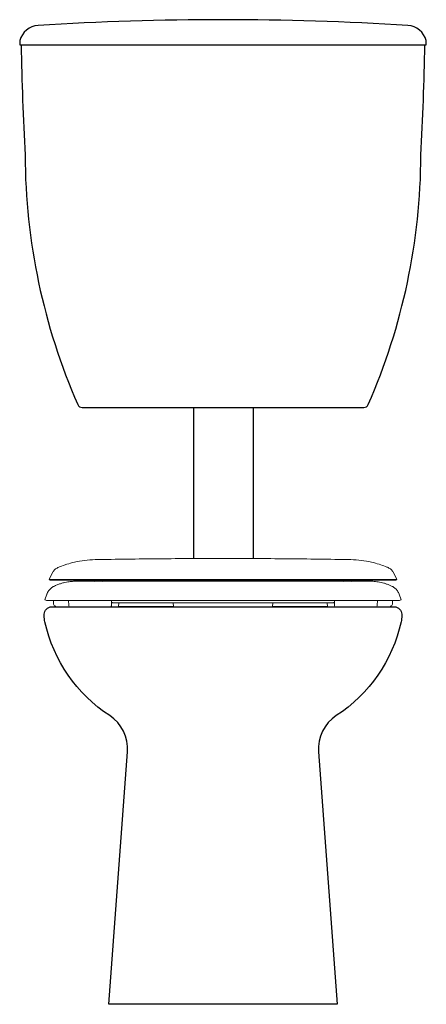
# Model space of a CAD drawing. Header units: millimetres. Extents: x 42.356 to 42.765, y 148.201 to 149.192.
import ezdxf

# ---------------------------------------------------------------- set-up
doc = ezdxf.new("R2010")
doc.units = ezdxf.units.MM
doc.layers.add('BLOCKS', color=3, linetype='Continuous')
doc.layers.add('SANINDUSA', color=3, linetype='Continuous')

msp = doc.modelspace()

# ---------------------------------------------------------------- linework, layer by layer
at = {"layer": 'BLOCKS'}
for p, q in [((42.53101, 148.80141), (42.53101, 148.64938)), ((42.59101, 148.80141), (42.59101, 148.64938))]:
    msp.add_line(p, q, dxfattribs=at)
for points in [[(42.37445, 149.18598, 0.330113), (42.35622, 149.17065, 0.107213), (42.35614, 149.16641), (42.76528, 149.16641, 0.107213), (42.76519, 149.17065, 0.330113), (42.74696, 149.18598, 0.030734)], [(42.74071, 148.59328), (42.74071, 148.59207, -0.054711), (42.73999, 148.58556, -0.19556), (42.67483, 148.49129, 0.27278), (42.65685, 148.45487), (42.67571, 148.20078), (42.44571, 148.20078), (42.46457, 148.45487, 0.27278), (42.44659, 148.49129, -0.19556), (42.38142, 148.58556, -0.054711), (42.38071, 148.59207), (42.38071, 148.59328, -0.414214), (42.38821, 148.60078), (42.73321, 148.60078, -0.414214)]]:
    msp.add_lwpolyline(points, format="xyb", close=True, dxfattribs=at)
msp.add_lwpolyline([(42.35744, 149.16641, 0.009935), (42.36142, 149.0553, 0.102661), (42.41439, 148.80441, 0.297906), (42.41897, 148.80141), (42.70245, 148.80141, 0.297906), (42.70703, 148.80441, 0.102661), (42.75999, 149.0553, 0.009935), (42.76398, 149.16641)], format="xyb", dxfattribs=at)
at = {"layer": 'SANINDUSA', "linetype": 'Continuous', "lineweight": 15}
for p, q in [((42.40337, 148.64362), (42.39432, 148.64028)), ((42.56071, 148.62653), (42.41214, 148.62653)), ((42.56071, 148.62653), (42.70927, 148.62653)), ((42.38343, 148.6137), (42.38132, 148.60789)), ((42.7401, 148.60789), (42.73798, 148.6137)), ((42.38986, 148.60724), (42.38992, 148.60403)), ((42.40525, 148.60724), (42.40533, 148.60243)), ((42.44842, 148.60243), (42.44851, 148.60724)), ((42.45587, 148.60493), (42.45555, 148.60123)), ((42.45555, 148.60123), (42.50699, 148.60123)), ((42.50699, 148.60123), (42.51087, 148.60123)), ((42.51087, 148.60123), (42.51054, 148.60493)), ((42.61087, 148.60493), (42.61055, 148.60123)), ((42.61055, 148.60123), (42.66199, 148.60123)), ((42.66199, 148.60123), (42.66587, 148.60123)), ((42.66587, 148.60123), (42.66554, 148.60493)), ((42.67291, 148.60724), (42.67299, 148.60243)), ((42.71608, 148.60243), (42.71617, 148.60724)), ((42.7315, 148.60403), (42.73156, 148.60724))]:
    msp.add_line(p, q, dxfattribs=at)
at = {"layer": 'SANINDUSA', "linetype": 'Continuous', "lineweight": 15, "flags": 128}
for points in [[(42.38933, 148.63562), (42.3878, 148.63262), (42.38567, 148.62845)], [(42.73574, 148.62845), (42.73361, 148.63262), (42.73209, 148.63562)], [(42.43068, 148.62753), (42.43134, 148.62693), (42.43208, 148.62641)], [(42.4394, 148.62645), (42.44007, 148.62693), (42.44073, 148.62752)], [(42.68068, 148.62753), (42.68134, 148.62693), (42.68208, 148.62641)], [(42.6894, 148.62645), (42.69007, 148.62693), (42.69073, 148.62752)]]:
    msp.add_lwpolyline(points, dxfattribs=at)
at = {"layer": 'SANINDUSA', "linetype": 'Continuous', "lineweight": 15}
for centre, start, end in [((42.38307, 148.60974), 227.17998, 269.99481), ((42.73835, 148.60974), 270.00519, 313.42806)]:
    msp.add_arc(centre, 0.0025, start, end, dxfattribs=at)
for points, knots in [([(42.56071, 148.64947), (42.53922, 148.64942), (42.49629, 148.64932), (42.45335, 148.64863), (42.4319, 148.64829)], [0, 0, 0, 0, 0.500336, 1, 1, 1, 1]), ([(42.56071, 148.64947), (42.58219, 148.64942), (42.62513, 148.64932), (42.66806, 148.64863), (42.68951, 148.64829)], [0, 0, 0, 0, 0.500339, 1, 1, 1, 1]), ([(42.39432, 148.64028), (42.39328, 148.63973), (42.3912, 148.63861), (42.38994, 148.63662), (42.38932, 148.63562)], [0, 0, 0, 0, 0.5, 1, 1, 1, 1]), ([(42.40337, 148.64362), (42.40597, 148.64437), (42.4119, 148.64609), (42.42145, 148.64777), (42.42841, 148.64811), (42.4319, 148.64829)], [0, 0, 0, 0, 0.279935, 0.63864, 1, 1, 1, 1]), ([(42.71805, 148.64362), (42.71545, 148.64437), (42.70951, 148.64609), (42.69996, 148.64777), (42.693, 148.64811), (42.68951, 148.64829)], [0, 0, 0, 0, 0.279935, 0.63864, 1, 1, 1, 1]), ([(42.71805, 148.64362), (42.72016, 148.64292), (42.72321, 148.6419), (42.72618, 148.64066), (42.72709, 148.64028)], [0, 0, 0, 0, 0.692819, 1, 1, 1, 1]), ([(42.72709, 148.64028), (42.72814, 148.63973), (42.73022, 148.63861), (42.73147, 148.63662), (42.7321, 148.63562)], [0, 0, 0, 0, 0.5, 1, 1, 1, 1]), ([(42.39042, 148.62142), (42.39022, 148.62133), (42.38947, 148.621), (42.3883, 148.62021), (42.38689, 148.61905), (42.38563, 148.61768), (42.38454, 148.61609), (42.3838, 148.61474), (42.38353, 148.6139), (42.38346, 148.61367)], [0, 0, 0, 0, 0.060348, 0.228738, 0.395438, 0.570895, 0.751064, 0.934116, 1, 1, 1, 1]), ([(42.38567, 148.62845), (42.38574, 148.62838), (42.38587, 148.62824), (42.38602, 148.62812), (42.3861, 148.62806)], [0, 0, 0, 0, 0.49999, 1, 1, 1, 1]), ([(42.39406, 148.62845), (42.39282, 148.62845), (42.39034, 148.62845), (42.38781, 148.62845), (42.38638, 148.62845), (42.3859, 148.62845), (42.38576, 148.62845), (42.38571, 148.62845), (42.38568, 148.62845), (42.38568, 148.62845), (42.38567, 148.62845)], [0, 0, 0, 0, 0.243007, 0.485928, 0.728845, 0.880628, 0.910449, 0.940272, 0.970098, 1, 1, 1, 1]), ([(42.3861, 148.62806), (42.38618, 148.628), (42.38634, 148.62789), (42.38651, 148.6278), (42.3866, 148.62776)], [0, 0, 0, 0, 0.499988, 1, 1, 1, 1]), ([(42.3866, 148.62776), (42.38669, 148.62772), (42.38687, 148.62765), (42.38706, 148.6276), (42.38715, 148.62758)], [0, 0, 0, 0, 0.500008, 1, 1, 1, 1]), ([(42.56071, 148.62758), (42.55662, 148.62758), (42.5485, 148.62758), (42.53645, 148.62758), (42.52465, 148.62758), (42.51313, 148.62758), (42.50102, 148.62758), (42.48843, 148.62758), (42.47555, 148.62758), (42.46335, 148.62758), (42.45191, 148.62758), (42.44128, 148.62758), (42.43153, 148.62758), (42.42273, 148.62758), (42.41547, 148.62758), (42.40957, 148.62758), (42.40485, 148.62758), (42.40088, 148.62758), (42.39771, 148.62758), (42.39611, 148.62758), (42.3954, 148.62758), (42.39528, 148.62758), (42.39515, 148.62758), (42.39503, 148.62758), (42.39491, 148.62758), (42.39479, 148.62758), (42.39449, 148.62758), (42.39386, 148.62758), (42.39266, 148.62758), (42.39078, 148.62758), (42.3889, 148.62758), (42.38757, 148.62758), (42.3872, 148.62758), (42.38715, 148.62758), (42.38715, 148.62758), (42.38715, 148.62758)], [0, 0, 0, 0, 0.035666, 0.070885, 0.105733, 0.14028, 0.174584, 0.217199, 0.259606, 0.301882, 0.344093, 0.386303, 0.428577, 0.470982, 0.513595, 0.547898, 0.582442, 0.617288, 0.652504, 0.688169, 0.690516, 0.692864, 0.695211, 0.697559, 0.699906, 0.702254, 0.704601, 0.717511, 0.740562, 0.781715, 0.855188, 0.920793, 0.98642, 0.997726, 1, 1, 1, 1]), ([(42.41227, 148.62653), (42.41164, 148.62653), (42.41041, 148.62652), (42.40818, 148.62639), (42.40572, 148.62613), (42.403, 148.6257), (42.40006, 148.62505), (42.39692, 148.62414), (42.39359, 148.62295), (42.39136, 148.62189), (42.39022, 148.62135)], [0, 0, 0, 0, 0.128704, 0.252406, 0.372987, 0.492508, 0.612982, 0.736459, 0.864933, 1, 1, 1, 1]), ([(42.56071, 148.62845), (42.5562, 148.62845), (42.54725, 148.62845), (42.53398, 148.62845), (42.52103, 148.62845), (42.50843, 148.62845), (42.49624, 148.62845), (42.48449, 148.62845), (42.47324, 148.62845), (42.46251, 148.62845), (42.45237, 148.62845), (42.44285, 148.62845), (42.434, 148.62845), (42.42587, 148.62845), (42.41849, 148.62845), (42.41191, 148.62845), (42.40618, 148.62845), (42.40193, 148.62845), (42.39884, 148.62845), (42.39722, 148.62845), (42.39631, 148.62845), (42.39594, 148.62845), (42.39559, 148.62845), (42.39525, 148.62845), (42.39493, 148.62845), (42.39462, 148.62845), (42.39433, 148.62845), (42.39415, 148.62845), (42.39406, 148.62845)], [0, 0, 0, 0, 0.056646, 0.112527, 0.167788, 0.222555, 0.276936, 0.331027, 0.384909, 0.438655, 0.492329, 0.545995, 0.599713, 0.653547, 0.707569, 0.761857, 0.8165, 0.871606, 0.907176, 0.94302, 0.950097, 0.957186, 0.964288, 0.971403, 0.978531, 0.985674, 0.99283, 1, 1, 1, 1]), ([(42.56071, 148.62845), (42.56458, 148.62845), (42.57228, 148.62845), (42.58372, 148.62845), (42.59494, 148.62845), (42.60711, 148.62845), (42.62012, 148.62845), (42.63376, 148.62845), (42.64678, 148.62845), (42.6591, 148.62845), (42.67066, 148.62845), (42.68139, 148.62845), (42.69123, 148.62845), (42.7001, 148.62845), (42.7074, 148.62845), (42.71331, 148.62845), (42.71804, 148.62845), (42.72198, 148.62845), (42.7252, 148.62845), (42.72664, 148.62845), (42.72736, 148.62845)], [0, 0, 0, 0, 0.048693, 0.09681, 0.144444, 0.191679, 0.254155, 0.316205, 0.377957, 0.439521, 0.500996, 0.562476, 0.624052, 0.685826, 0.747908, 0.79744, 0.847323, 0.897643, 0.948498, 1, 1, 1, 1]), ([(42.56071, 148.62758), (42.56518, 148.62758), (42.57405, 148.62758), (42.5872, 148.62758), (42.60004, 148.62758), (42.61252, 148.62758), (42.62461, 148.62758), (42.63625, 148.62758), (42.64741, 148.62758), (42.65804, 148.62758), (42.66809, 148.62758), (42.67752, 148.62758), (42.6863, 148.62758), (42.69436, 148.62758), (42.70168, 148.62758), (42.7082, 148.62758), (42.71388, 148.62758), (42.71763, 148.62758), (42.71998, 148.62758), (42.72133, 148.62758), (42.72256, 148.62758), (42.72367, 148.62758), (42.72466, 148.62758), (42.72544, 148.62758), (42.72597, 148.62758), (42.72687, 148.62758), (42.7286, 148.62758), (42.73073, 148.62758), (42.73252, 148.62758), (42.73361, 148.62758), (42.73403, 148.62758), (42.73417, 148.62758), (42.73421, 148.62758), (42.73424, 148.62758), (42.73429, 148.62758), (42.73425, 148.62758), (42.73425, 148.62758)], [0, 0, 0, 0, 0.038983, 0.077439, 0.115469, 0.153159, 0.190583, 0.227808, 0.264888, 0.301875, 0.338813, 0.375744, 0.412711, 0.449759, 0.486935, 0.524294, 0.561899, 0.59982, 0.613233, 0.626699, 0.640223, 0.653808, 0.66746, 0.681183, 0.691001, 0.696732, 0.732751, 0.797049, 0.854448, 0.911851, 0.957683, 0.966688, 0.975693, 0.984699, 0.997421, 1, 1, 1, 1]), ([(42.7312, 148.62135), (42.73025, 148.62181), (42.72836, 148.62271), (42.72545, 148.62382), (42.72257, 148.62472), (42.71974, 148.62543), (42.71696, 148.62595), (42.71426, 148.6263), (42.7116, 148.6265), (42.70999, 148.62652), (42.70915, 148.62653)], [0, 0, 0, 0, 0.110653, 0.2197341, 0.3303994, 0.4457151, 0.5684125, 0.7006021, 0.8440117, 1, 1, 1, 1]), ([(42.72736, 148.62845), (42.72741, 148.62845), (42.72751, 148.62845), (42.72765, 148.62845), (42.7278, 148.62845), (42.72794, 148.62845), (42.72808, 148.62845), (42.72822, 148.62845), (42.72836, 148.62845), (42.72875, 148.62845), (42.73001, 148.62845), (42.73188, 148.62845), (42.73393, 148.62845), (42.73541, 148.62845), (42.73562, 148.62845), (42.73572, 148.62845)], [0, 0, 0, 0, 0.009028, 0.018057, 0.027084, 0.036113, 0.04514, 0.054167, 0.063194, 0.072221, 0.128957, 0.318913, 0.50883, 0.761486, 1, 1, 1, 1]), ([(42.73797, 148.61368), (42.73778, 148.61418), (42.73736, 148.61526), (42.73646, 148.61676), (42.73538, 148.61815), (42.73418, 148.61935), (42.73291, 148.62035), (42.73185, 148.62103), (42.7312, 148.62134), (42.731, 148.62143)], [0, 0, 0, 0, 0.151509, 0.323452, 0.48855, 0.646662, 0.797394, 0.94008, 1, 1, 1, 1]), ([(42.73426, 148.62758), (42.73436, 148.6276), (42.73455, 148.62765), (42.73473, 148.62772), (42.73482, 148.62776)], [0, 0, 0, 0, 0.499992, 1, 1, 1, 1]), ([(42.73481, 148.62776), (42.7349, 148.6278), (42.73508, 148.62789), (42.73524, 148.628), (42.73532, 148.62806)], [0, 0, 0, 0, 0.500012, 1, 1, 1, 1]), ([(42.73532, 148.62806), (42.73539, 148.62812), (42.73555, 148.62824), (42.73568, 148.62838), (42.73574, 148.62845)], [0, 0, 0, 0, 0.50001, 1, 1, 1, 1]), ([(42.38307, 148.60724), (42.38313, 148.60724), (42.38326, 148.60724), (42.38481, 148.60724), (42.38662, 148.60724), (42.3887, 148.60724), (42.39074, 148.60724), (42.39346, 148.60724), (42.39694, 148.60724), (42.40164, 148.60724), (42.40781, 148.60724), (42.41558, 148.60724), (42.42444, 148.60724), (42.43421, 148.60724), (42.44482, 148.60724), (42.45615, 148.60724), (42.46822, 148.60724), (42.48092, 148.60724), (42.4942, 148.60724), (42.50796, 148.60724), (42.52209, 148.60724), (42.53567, 148.60724), (42.54857, 148.60724), (42.55666, 148.60724), (42.56071, 148.60724)], [0, 0, 0, 0, 0.081382, 0.174864, 0.268272, 0.301836, 0.335508, 0.36918, 0.402782, 0.436287, 0.47844, 0.520754, 0.56307, 0.605226, 0.646042, 0.687005, 0.727971, 0.76879, 0.809566, 0.850488, 0.891411, 0.932189, 0.966095, 1, 1, 1, 1]), ([(42.38992, 148.60403), (42.39005, 148.60359), (42.39031, 148.60272), (42.39125, 148.6015), (42.39218, 148.60102), (42.39272, 148.60078)], [0, 0, 0, 0, 0.2807284, 0.5614304, 0.9208331, 0.9208331, 0.9208331, 0.9208331]), ([(42.40533, 148.60243), (42.40547, 148.60198), (42.40566, 148.6014), (42.40598, 148.60089), (42.40606, 148.60078)], [0, 0, 0, 0, 0.2854551, 0.3704839, 0.3704839, 0.3704839, 0.3704839]), ([(42.44792, 148.60078), (42.44802, 148.60096), (42.44826, 148.60148), (42.44836, 148.60206), (42.44842, 148.60243)], [0.5975093, 0.5975093, 0.5975093, 0.5975093, 0.7363889, 1, 1, 1, 1]), ([(42.44847, 148.6053), (42.44867, 148.6052), (42.44909, 148.60498), (42.44956, 148.60495), (42.44981, 148.60493)], [0, 0, 0, 0, 0.469068, 1, 1, 1, 1]), ([(42.45426, 148.60493), (42.45368, 148.60493), (42.45253, 148.60493), (42.45084, 148.60493), (42.45022, 148.60493), (42.44981, 148.60493)], [0, 0, 0, 0, 0.25817, 0.516437, 1, 1, 1, 1]), ([(42.56071, 148.60493), (42.55798, 148.60493), (42.55253, 148.60493), (42.54313, 148.60493), (42.5326, 148.60493), (42.52117, 148.60493), (42.51024, 148.60493), (42.49996, 148.60493), (42.49044, 148.60493), (42.48191, 148.60493), (42.47448, 148.60493), (42.46814, 148.60493), (42.46286, 148.60493), (42.45877, 148.60493), (42.45577, 148.60493), (42.45476, 148.60493), (42.45426, 148.60493)], [0, 0, 0, 0, 0.051904, 0.103809, 0.180043, 0.25652, 0.332754, 0.408965, 0.485418, 0.561628, 0.634645, 0.707875, 0.780892, 0.853849, 0.927023, 1, 1, 1, 1]), ([(42.73834, 148.60724), (42.73829, 148.60724), (42.73816, 148.60724), (42.73661, 148.60724), (42.7348, 148.60724), (42.73271, 148.60724), (42.73067, 148.60724), (42.72795, 148.60724), (42.72447, 148.60724), (42.71978, 148.60724), (42.71361, 148.60724), (42.70584, 148.60724), (42.69698, 148.60724), (42.68721, 148.60724), (42.6766, 148.60724), (42.66526, 148.60724), (42.65319, 148.60724), (42.64049, 148.60724), (42.62721, 148.60724), (42.61345, 148.60724), (42.59932, 148.60724), (42.58574, 148.60724), (42.57285, 148.60724), (42.56475, 148.60724), (42.56071, 148.60724)], [0, 0, 0, 0, 0.081382, 0.174864, 0.268272, 0.301836, 0.335508, 0.36918, 0.402782, 0.436287, 0.47844, 0.520754, 0.56307, 0.605226, 0.646042, 0.687005, 0.727971, 0.76879, 0.809566, 0.850488, 0.891411, 0.932189, 0.966095, 1, 1, 1, 1]), ([(42.56071, 148.60493), (42.5646, 148.60493), (42.57249, 148.60493), (42.58426, 148.60493), (42.59584, 148.60493), (42.60699, 148.60493), (42.61754, 148.60493), (42.62737, 148.60493), (42.63568, 148.60493), (42.64255, 148.60493), (42.64819, 148.60493), (42.65319, 148.60493), (42.6575, 148.60493), (42.66107, 148.60493), (42.66388, 148.60493), (42.666, 148.60493), (42.66677, 148.60493), (42.66716, 148.60493)], [0, 0, 0, 0, 0.074057, 0.150289, 0.226764, 0.302996, 0.379211, 0.455668, 0.531883, 0.590311, 0.648958, 0.707604, 0.766032, 0.82441, 0.883002, 0.941607, 1, 1, 1, 1]), ([(42.66716, 148.60493), (42.66773, 148.60493), (42.66888, 148.60493), (42.67058, 148.60493), (42.6712, 148.60493), (42.6716, 148.60493)], [0, 0, 0, 0, 0.258165, 0.516426, 1, 1, 1, 1]), ([(42.67294, 148.60525), (42.67279, 148.60517), (42.67241, 148.60497), (42.67198, 148.60495), (42.67173, 148.60493)], [0, 0, 0, 0, 0.412274, 1, 1, 1, 1]), ([(42.67299, 148.60243), (42.67309, 148.60193), (42.6732, 148.60136), (42.67345, 148.60084), (42.67349, 148.60078)], [0, 0, 0, 0, 0.3321453, 0.3813434, 0.3813434, 0.3813434, 0.3813434]), ([(42.71536, 148.60078), (42.71544, 148.60089), (42.71576, 148.6014), (42.71594, 148.60198), (42.71608, 148.60243)], [0.6242798, 0.6242798, 0.6242798, 0.6242798, 0.7093069, 1, 1, 1, 1]), ([(42.7315, 148.60403), (42.73137, 148.60359), (42.7311, 148.60272), (42.73016, 148.6015), (42.72924, 148.60102), (42.7287, 148.60078)], [0, 0, 0, 0, 0.2807284, 0.5614304, 0.9208331, 0.9208331, 0.9208331, 0.9208331])]:
    msp.add_open_spline(points, degree=3, knots=knots, dxfattribs=at)

doc.saveas('drawing.dxf')
